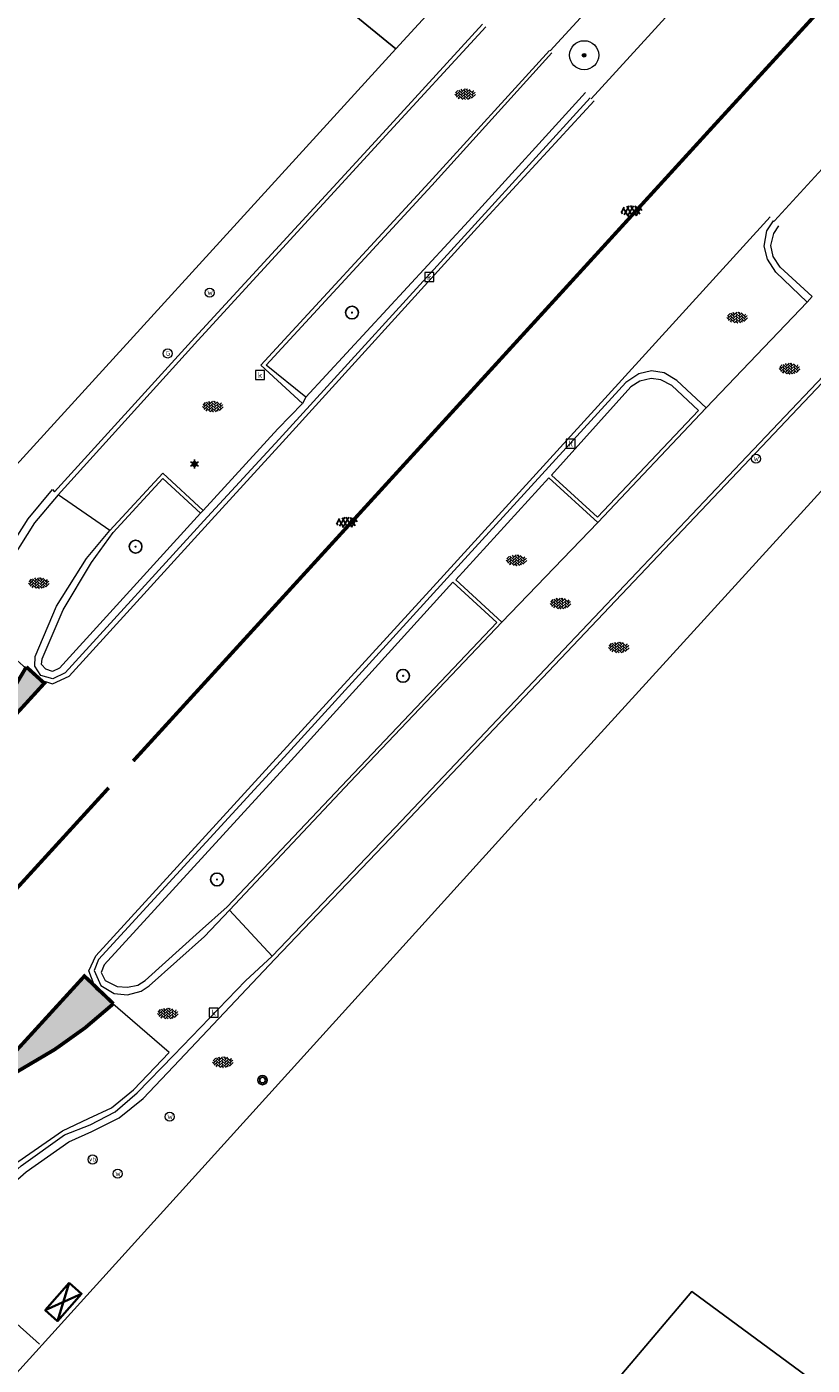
# Model space of a CAD drawing. Header units: metres. Extents: x 187916 to 189411, y 333285 to 334910.
# Tile 150 of 256: x 188468 to 188490, y 334506 to 334543. Entities that reach past the tile are written whole.
import ezdxf
from ezdxf.enums import TextEntityAlignment as Align

# ---------------------------------------------------------------- set-up
doc = ezdxf.new("R2010")
doc.units = ezdxf.units.M
doc.linetypes.add('VW-1-1_STREEP', pattern=[2, 1, -1])
for name, color, linetype, lineweight in [('B-ME-GR-BOOM-S', 253, 'Continuous', 25), ('B-ME-GW-TALUD_KNIK-G', 253, 'Continuous', 18), ('B-ME-IE-MEUBILAIR_WEGMEUBILAIR-S', 253, 'Continuous', 18), ('B-ME-IE-MEUBILAIR_WEGMEUBILAIR_AFVALBAK-S', 253, 'Continuous', 25), ('B-ME-IE-MEUBILAIR_WEGMEUBILAIR_LICHTMAST-S', 253, 'Continuous', 25), ('B-ME-OG-BEBOUWING_HOOFDGEBOUW-G', 253, 'Continuous', 18), ('B-ME-RI-HWA_KOLK-S', 253, 'Continuous', 25), ('B-ME-VH-KANTOPSLUITING_ACHTERKANTBAND-G', 253, 'Continuous', 18), ('B-ME-VH-VERHARDING_ASFALT-G', 253, 'Continuous', 18), ('B-ME-VH-VERHARDING_ASFALT-S', 253, 'Continuous', 25), ('B-ME-VH-VERHARDING_BETONSTRAATSTEEN-G', 253, 'Continuous', 18), ('B-ME-VH-VERHARDING_BETONSTRAATSTEEN-S', 253, 'Continuous', 25), ('B-WE-GR-BEPLANTING_CULTUUR_HEESTERS-GV', 253, 'Continuous', 15), ('B-WE-GR-BOOM-S', 253, 'Continuous', 15), ('B-WE-OG-BEBOUWING-GV', 253, 'Continuous', 15), ('B-WE-VH-GESLOTENVERHARDING_ASFALT-GV', 253, 'Continuous', 15), ('B-WE-VH-OPENVERHARDING_STRAATBAKSTEEN-GV', 253, 'Continuous', 15), ('B-WE-VW-MARKERING_LANGS_STREEP_11_010-G', 251, 'VW-1-1_STREEP', 0), ('B-WE-VW-MARKERING_LANGS_STREEP_DOORGETROKKEN_005-G', 251, 'Continuous', 0), ('B-WE-VW-MARKERING_PUNTSTUK-V', 251, 'Continuous', 0), ('N-WE-KL-VRI-G', 7, 'Continuous', 35)]:
    doc.layers.add(name, color=color, linetype=linetype, lineweight=lineweight)
doc.styles.add('NLCS-ISO', font='NLCS-ISO.ttf')

# ---------------------------------------------------------------- blocks, each defined once
blk = doc.blocks.new('SGR-BOOM_GBKN-SO')
at = {"linetype": 'ByBlock', "lineweight": 18}
h = blk.add_hatch(color=0, dxfattribs=at)
h.dxf.hatch_style = 1
edge = h.paths.add_edge_path()
edge.add_arc((0, 0), 0.25, 0, 360)
at = {"color": 0, "linetype": 'ByBlock', "lineweight": 18}
for radius in [2, 0.25]:
    blk.add_circle((0, 0), radius, dxfattribs=at)
at = {"color": 0, "linetype": 'ByBlock', "lineweight": 18, "style": 'NLCS-ISO'}
blk.add_attdef('SOORT', (2.5, 0), '', height=1.5, dxfattribs=at)
blk = doc.blocks.new('SRI-KOLK-SO')
at = {"color": 0, "linetype": 'ByBlock', "lineweight": 18}
blk.add_lwpolyline([(-1.125, -1.125), (1.125, -1.125), (1.125, 1.125), (-1.125, 1.125)], close=True, dxfattribs=at)
at = {"color": 0, "linetype": 'ByBlock', "lineweight": 18, "style": 'NLCS-ISO'}
blk.add_text('k', height=1.5, dxfattribs=at).set_placement((0, 0), align=Align.MIDDLE_CENTER)
blk = doc.blocks.new('SIE-WEG_STRAATPOT_WATER-SO')
blk.add_circle((0, 2.91038304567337e-14), 0.4)
at = {"style": 'NLCS-ISO'}
blk.add_text('W', height=0.4, dxfattribs=at).set_placement((-0.2128690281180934, -0.2108641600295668))
blk = doc.blocks.new('SVH-BSS_KEIFORMAAT_KEPER-SO')
at = {"ltscale": 0.1}
for p, q in [((-5.336050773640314, 0.881278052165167), (-4.454772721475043, -7.582823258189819e-14)), ((-5.197234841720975, 0.7424621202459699), (-4.025666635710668, 1.914030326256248)), ((-5.197234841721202, -0.7424621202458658), (-2.969848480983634, 1.48492424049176)), ((-4.812064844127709, -1.842216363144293), (-2.969848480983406, 3.785860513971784e-14)), ((-4.564991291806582, 1.595142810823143), (-4.454772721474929, 1.484924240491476)), ((-3.712310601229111, 0.7424621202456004), (-1.484924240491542, -1.484924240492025)), ((-3.597206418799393, 2.112282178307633), (-1.484924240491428, -2.747801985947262e-13)), ((-2.477046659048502, 2.477046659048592), (-1.484924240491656, 1.484924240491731)), ((-2.227386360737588, 0.7424621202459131), (-0.2128896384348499, 2.756958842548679)), ((-2.227386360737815, 2.227386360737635), (-1.846044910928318, 2.608727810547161)), ((-2.227386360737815, -0.7424621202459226), (-2.463584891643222e-13, 1.484924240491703)), ((-2.227386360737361, -2.227386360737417), (2.083888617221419e-13, 2.083888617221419e-13)), ((-0.7424621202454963, 2.227386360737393), (1.484924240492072, -2.321476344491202e-13)), ((-0.7424621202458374, 0.7424621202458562), (1.484924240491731, -1.48492424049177)), ((0.2160084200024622, 2.753840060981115), (1.484924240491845, 1.484924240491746)), ((0.742462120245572, 2.227386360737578), (1.196639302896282, 2.681563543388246)), ((0.7424621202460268, 0.7424621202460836), (2.445993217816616, 2.445993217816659)), ((0.7424621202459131, -0.7424621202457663), (2.969848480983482, 1.48492424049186)), ((0.7424621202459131, -2.227386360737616), (2.969848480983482, 9.43689570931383e-15)), ((2.227386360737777, 2.22738636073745), (4.454772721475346, -1.753042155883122e-13)), ((2.227386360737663, 0.7424621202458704), (4.454772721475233, -1.484924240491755)), ((3.7123106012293, 0.7424621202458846), (4.50164561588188, 1.531797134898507)), ((3.7123106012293, -0.7424621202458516), (5.246882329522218, 0.7921096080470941)), ((4.221158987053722, 1.718537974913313), (4.45477272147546, 1.484924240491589)), ((5.197234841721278, 0.7424621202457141), (5.392160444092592, 0.5475365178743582)), ((-5.734817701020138, -0.2048792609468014), (-4.454772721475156, -1.484924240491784)), ((-3.894231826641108, -2.40930758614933), (-2.969848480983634, -1.484924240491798)), ((-3.712310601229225, -0.742462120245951), (-1.484924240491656, -2.969848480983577)), ((-3.712310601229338, -2.227386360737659), (-3.270758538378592, -2.668938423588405)), ((-1.594092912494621, -3.079017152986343), (9.470202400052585e-14, -1.484924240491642)), ((-0.74246212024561, -0.74246212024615), (1.484924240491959, -2.969848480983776)), ((-0.7424621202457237, -2.227386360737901), (0.2141389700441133, -3.18398745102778)), ((-0.2171522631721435, -3.18700074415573), (9.470202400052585e-14, -2.969848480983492)), ((1.364972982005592, -3.089799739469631), (2.969848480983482, -1.484924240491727)), ((2.227386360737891, -0.7424621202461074), (3.843627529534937, -2.358703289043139)), ((2.22738636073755, -2.227386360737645), (2.78091825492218, -2.780918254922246)), ((3.712310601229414, -2.227386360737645), (5.574234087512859, -0.3654628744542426)), ((5.197234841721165, -0.7424621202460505), (5.40549668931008, -0.950723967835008))]:
    blk.add_line(p, q, dxfattribs=at)
at = {"style": 'NLCS-ISO'}
blk.add_attdef('FORMAAT', text='', height=1.8, dxfattribs=at).set_placement((-5.834817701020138, -0.2150483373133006), align=Align.MIDDLE_RIGHT)
blk.add_attdef('KLEUR', text='', height=1.8, dxfattribs=at).set_placement((5.824648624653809, -0.2150483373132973), align=Align.MIDDLE_LEFT)
at = {"style": 'NLCS-ISO', "flags": 1}
blk.add_attdef('FUNCTIE', text='', height=1.8, dxfattribs=at).set_placement((0.1159930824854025, -3.584775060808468), align=Align.MIDDLE_CENTER)
blk = doc.blocks.new('SIE-WEG_AFVALBAK_TYPE_01')
for centre, radius in [((0, 0), 0.25), ((-2.384185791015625e-10, 0), 0.1558781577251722)]:
    blk.add_circle(centre, radius)
blk = doc.blocks.new('B-SIE-WEG_LICHTMAST-SO')
at = {"ltscale": 0.1}
for p, q in [((-1.096064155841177, 0.6328125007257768), (-2.192125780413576, 1.265625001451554)), ((8.349587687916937e-10, 1.265625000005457), (1.669846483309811e-09, 2.53125000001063)), ((1.096064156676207, 0.6328124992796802), (2.192125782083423, 1.26562499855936)), ((-1.096064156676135, -0.6328124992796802), (-2.192125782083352, -1.26562499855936)), ((-8.349587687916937e-10, -1.265625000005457), (-1.669775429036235e-09, -2.53125000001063)), ((1.096064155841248, -0.6328125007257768), (2.192125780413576, -1.265625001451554))]:
    blk.add_line(p, q, dxfattribs=at)
at = {"flags": 128}
for points in [[(-1.162672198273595, 0.4999999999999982), (1.162672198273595, 0.4999999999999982)], [(-1.162672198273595, -0.4999999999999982), (1.162672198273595, -0.4999999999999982)]]:
    blk.add_lwpolyline(points, dxfattribs=at)
at = {"ltscale": 0.1}
blk.add_circle((0, 0), 1.265625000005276, dxfattribs=at)
at = {"style": 'NLCS-ISO'}
blk.add_attdef('TYPE', text='', height=1.8, dxfattribs=at).set_placement((1.669846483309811e-09, 2.53125000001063), align=Align.BOTTOM_CENTER)
blk = doc.blocks.new('SIE-WEG_PAAL_VERKEERSBORD-SO')
at = {"color": 0, "linetype": 'ByBlock', "lineweight": 18}
blk.add_circle((0, 0), 1.5, dxfattribs=at)
at = {"color": 0, "linetype": 'ByBlock', "lineweight": 18, "style": 'NLCS-ISO'}
blk.add_text('vb', height=1.5, dxfattribs=at).set_placement((0, 0.1317113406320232), align=Align.MIDDLE_CENTER)
blk = doc.blocks.new('SGR-BOOM_01')
at = {"ltscale": 0.1}
h = blk.add_hatch(color=256, dxfattribs=at)
edge = h.paths.add_edge_path()
edge.add_arc((7.366995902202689e-12, -5.115907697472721e-12), 0.15, 0, 360)
for centre, radius in [((0, 0), 2.5), ((7.366995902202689e-12, -5.115907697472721e-12), 0.04499999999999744)]:
    blk.add_circle(centre, radius)
blk.add_circle((7.366995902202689e-12, -5.115907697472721e-12), 0.15, dxfattribs=at)
blk = doc.blocks.new('SIE-WEG_STRAATPOT_GAS-SO')
blk.add_circle((0, 0), 0.4)
at = {"style": 'NLCS-ISO'}
blk.add_text('G', height=0.4, dxfattribs=at).set_placement((-0.1780800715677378, -0.1884877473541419))
blk = doc.blocks.new('SVH-ASFALT-SO')
at = {"ltscale": 0.1}
for p, q in [((-2.71961448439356, 1.263712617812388), (-3.454265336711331, 2.536165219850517)), ((-3.363759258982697, 2.173798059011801), (-1.827884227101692, 4.834011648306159)), ((0.3610377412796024, -0.07213355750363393), (-2.305319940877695, 4.546133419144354)), ((-1.90966580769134, 0.6923617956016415), (0.9476199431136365, 5.64132588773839)), ((2.754090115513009, -0.2170218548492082), (-0.4687746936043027, 5.365143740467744)), ((0, 0), (3.267551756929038, 5.659565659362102)), ((4.867727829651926, 0.1220502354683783), (1.647185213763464, 5.700193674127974)), ((2.175571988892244, -0.2317987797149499), (5.321577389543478, 5.217242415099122)), ((6.701218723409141, 0.946350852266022), (4.043291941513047, 5.550015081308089)), ((4.656575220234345, 0.06542487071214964), (7.070171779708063, 4.245896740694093)), ((7.827971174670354, 2.994758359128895), (7.146137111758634, 4.175729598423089))]:
    blk.add_line(p, q, dxfattribs=at)
at = {"style": 'NLCS-ISO'}
blk.add_attdef('KLEUR', text='', height=1.8, dxfattribs=at).set_placement((9.485913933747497, 2.74105960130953), align=Align.MIDDLE_LEFT)
at = {"style": 'NLCS-ISO', "flags": 1}
blk.add_attdef('FUNCTIE', text='', height=1.8, dxfattribs=at).set_placement((0.1159930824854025, -3.584775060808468), align=Align.MIDDLE_CENTER)
blk = doc.blocks.new('DTM')
at = {"layer": 'B-ME-GW-TALUD_KNIK-G', "ltscale": 0.2, "flags": 128}
for points in [[(188470.75, 334529.3339999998), (188469.3339999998, 334530.3140000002)], [(188474.0299999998, 334518.9029999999), (188475.2080000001, 334517.6439999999)]]:
    blk.add_lwpolyline(points, dxfattribs=at)
at = {"layer": 'B-ME-OG-BEBOUWING_HOOFDGEBOUW-G', "ltscale": 0.2, "flags": 128}
blk.add_lwpolyline([(188474.929, 334495.8089999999), (188466.4369999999, 334504.2590000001), (188482.463, 334521.9720000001)], dxfattribs=at)
at = {"layer": 'B-ME-VH-KANTOPSLUITING_ACHTERKANTBAND-G', "ltscale": 0.2, "flags": 128}
for points in [[(188476.1260000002, 334532.9900000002), (188475.0430000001, 334533.875), (188479.5819999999, 334538.8059999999), (188482.8769999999, 334542.4470000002)], [(188483.7990000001, 334541.3569999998), (188480.591, 334537.8279999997), (188476.1260000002, 334532.9900000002), (188476.0359999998, 334532.818), (188475.3629999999, 334532.1200000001), (188473.3160000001, 334529.8840000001), (188473.2370000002, 334529.8059999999), (188469.3709999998, 334525.5499999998), (188469.1779999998, 334525.4580000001), (188468.9959999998, 334525.52), (188468.875, 334525.648), (188468.8930000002, 334525.8109999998), (188469.4750000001, 334527.1519999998), (188470.2519999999, 334528.4539999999), (188470.8390000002, 334529.2740000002)], [(188489.8799999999, 334535.5970000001), (188490.0159999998, 334535.753), (188489.1439999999, 334536.5600000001), (188488.9470000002, 334536.8530000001), (188488.8820000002, 334537.1550000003), (188488.9679999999, 334537.4909999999), (188489.1039999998, 334537.7000000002)], [(188486.8969999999, 334532.6239999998), (188486.1699999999, 334533.3140000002), (188485.8679999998, 334533.4720000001), (188485.6060000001, 334533.5099999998), (188485.2919999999, 334533.4279999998), (188485.0460000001, 334533.273), (188482.8659999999, 334530.8480000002), (188484.1329999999, 334529.696), (188486.8969999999, 334532.6239999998)], [(188473.2370000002, 334529.8059999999), (188472.2089999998, 334530.7599999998), (188470.8390000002, 334529.2740000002)], [(188482.7939999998, 334530.7779999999), (188480.2459999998, 334527.9810000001)], [(188449.0970000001, 334505.108), (188449.9920000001, 334506.1660000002), (188453.7609999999, 334510.4390000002), (188458.0619999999, 334515.2990000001), (188459.801, 334517.264), (188461.3429999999, 334519.0240000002), (188465.2179999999, 334523.4249999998), (188465.7960000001, 334524.1379999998), (188466.5049999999, 334525.372), (188467.0589999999, 334526.8029999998), (188467.6529999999, 334528.3029999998), (188468.5060000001, 334529.6519999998), (188469.182, 334530.4560000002), (188469.2319999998, 334530.3930000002)], [(188481.372, 334526.8059999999), (188480.165, 334527.9100000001), (188475.73, 334523.0159999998), (188470.594, 334517.4010000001), (188470.5090000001, 334517.1979999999), (188470.625, 334516.9759999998), (188470.949, 334516.8140000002), (188471.2349999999, 334516.7889999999), (188471.517, 334516.8429999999), (188471.7209999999, 334516.9780000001), (188473.2119999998, 334518.324), (188473.9679999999, 334518.9989999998), (188477.2760000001, 334522.4890000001), (188481.372, 334526.8059999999)], [(188442.5120000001, 334482.4419999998), (188448.3700000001, 334489.1469999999), (188454.7039999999, 334496.3820000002), (188455.7209999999, 334497.5410000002), (188457.5810000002, 334499.6430000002), (188465.6460000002, 334508.8080000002), (188466.1529999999, 334509.3810000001), (188467.1359999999, 334510.5109999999), (188467.679, 334511.0439999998), (188468.4589999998, 334511.7209999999), (188469.6299999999, 334512.5460000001), (188470.2540000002, 334512.827), (188471.0090000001, 334513.2069999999), (188471.662, 334513.73), (188472.659, 334514.7880000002), (188475.2779999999, 334517.5580000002)]]:
    blk.add_lwpolyline(points, dxfattribs=at)
at = {"layer": 'B-ME-VH-VERHARDING_ASFALT-G', "ltscale": 0.2, "flags": 128}
for points in [[(188440.2200000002, 334494.4789999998), (188447.4160000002, 334502.6570000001), (188448.483, 334503.8829999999), (188450.3160000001, 334505.9670000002), (188454.0559999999, 334510.2259999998), (188458.335, 334515.1060000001), (188460.0290000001, 334517.014), (188461.5819999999, 334518.7629999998), (188465.4959999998, 334523.196), (188466.0529999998, 334523.9390000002), (188466.821, 334525.2459999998), (188467.2999999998, 334526.463), (188467.463, 334526.4169999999), (188468.7820000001, 334525.2489999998), (188469.1740000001, 334525.1239999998), (188469.6359999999, 334525.3300000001), (188473.5359999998, 334529.6290000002), (188475.4909999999, 334531.7609999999), (188480.838, 334537.6519999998), (188484.04, 334541.1290000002)], [(188442.2429999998, 334482.6600000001), (188448.1069999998, 334489.3590000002), (188454.4279999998, 334496.5759999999), (188455.4580000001, 334497.7740000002), (188457.3310000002, 334499.9210000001), (188461.5630000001, 334504.46), (188461.4440000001, 334504.5460000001), (188465.3769999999, 334509.0090000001), (188466.8760000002, 334510.7400000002), (188467.1099999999, 334510.9670000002), (188467.4550000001, 334511.318), (188468.2259999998, 334511.9959999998), (188469.4539999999, 334512.8459999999), (188470.1669999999, 334513.1850000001), (188470.7939999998, 334513.4789999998), (188471.3999999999, 334513.9709999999), (188472.3799999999, 334514.9989999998), (188470.3689999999, 334516.7340000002), (188470.1779999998, 334517.2439999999), (188470.3679999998, 334517.6519999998), (188475.4139999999, 334523.182), (188479.9180000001, 334528.1039999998), (188484.801, 334533.4709999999), (188488.8689999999, 334537.9449999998)]]:
    blk.add_lwpolyline(points, dxfattribs=at)
at = {"layer": 'B-ME-VH-VERHARDING_BETONSTRAATSTEEN-G', "ltscale": 0.2, "flags": 128}
for points in [[(188480.9709999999, 334543.236), (188478.1359999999, 334540.1370000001), (188473.0800000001, 334534.6320000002), (188469.2319999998, 334530.3930000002)], [(188481.0690000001, 334543.1630000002), (188478.219, 334540.0669999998), (188473.162, 334534.551), (188469.3339999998, 334530.3140000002), (188468.682, 334529.5449999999), (188467.835, 334528.1890000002), (188467.2590000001, 334526.773), (188466.699, 334525.301), (188465.9500000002, 334524.0180000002), (188465.3810000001, 334523.2760000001), (188461.4789999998, 334518.8700000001), (188459.946, 334517.1150000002), (188458.2349999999, 334515.2009999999), (188453.9449999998, 334510.3149999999), (188450.1519999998, 334506.0090000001), (188448.3870000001, 334503.9900000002), (188447.2939999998, 334502.7549999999), (188440.125, 334494.571)], [(188476.0359999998, 334532.818), (188474.892, 334533.872), (188479.5079999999, 334538.8859999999), (188482.8160000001, 334542.5150000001)], [(188483.9279999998, 334541.2149999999), (188480.7650000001, 334537.736), (188475.3969999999, 334531.8390000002), (188473.4309999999, 334529.7060000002), (188469.5299999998, 334525.4249999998), (188469.1910000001, 334525.2579999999), (188468.8620000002, 334525.3509999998), (188468.6949999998, 334525.6060000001), (188468.699, 334525.8739999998), (188469.2850000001, 334527.25), (188470.1099999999, 334528.5589999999), (188470.75, 334529.3339999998)], [(188489.8799999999, 334535.5970000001), (188489.0249999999, 334536.4249999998), (188488.7960000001, 334536.7790000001), (188488.702, 334537.139), (188488.773, 334537.5580000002), (188488.963, 334537.8369999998)], [(188489.8799999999, 334535.5970000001), (188487.1159999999, 334532.7039999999), (188484.139, 334529.554), (188481.5099999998, 334526.8160000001), (188477.3489999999, 334522.4309999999)], [(188442.338, 334482.551), (188448.2050000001, 334489.2680000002), (188454.5269999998, 334496.4900000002), (188455.5810000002, 334497.6859999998), (188457.4500000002, 334499.7919999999), (188461.733, 334504.3730000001), (188465.4980000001, 334508.9610000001), (188466.9840000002, 334510.639), (188467.554, 334511.2080000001), (188468.3160000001, 334511.8829999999), (188469.5109999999, 334512.736), (188470.213, 334513.0070000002), (188470.8939999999, 334513.3689999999), (188471.5010000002, 334513.8909999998), (188472.4950000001, 334514.915), (188474.4720000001, 334516.9670000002), (188475.2080000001, 334517.6439999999), (188478.5789999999, 334521.1779999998), (188482.699, 334525.52), (188488.23, 334531.3650000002), (188491.199, 334534.4920000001)], [(188491.2850000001, 334534.4309999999), (188488.3080000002, 334531.2930000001), (188482.7820000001, 334525.4619999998), (188478.6510000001, 334521.0890000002), (188475.2779999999, 334517.5580000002)], [(188487.1159999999, 334532.7039999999), (188486.3050000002, 334533.4479999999), (188485.9560000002, 334533.665), (188485.608, 334533.713), (188485.2650000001, 334533.6329999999), (188484.9040000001, 334533.3960000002)], [(188484.9040000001, 334533.3960000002), (188480.0090000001, 334528.02), (188475.5380000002, 334523.1099999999), (188470.4369999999, 334517.554), (188470.3199999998, 334517.2459999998), (188470.5019999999, 334516.8339999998), (188470.8709999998, 334516.6189999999), (188471.2400000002, 334516.5800000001), (188471.6120000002, 334516.6779999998), (188471.8339999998, 334516.827), (188473.3509999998, 334518.1800000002), (188474.0299999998, 334518.9029999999), (188477.3489999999, 334522.4309999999)], [(188473.3160000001, 334529.8840000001), (188472.2050000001, 334530.9050000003), (188470.75, 334529.3339999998)], [(188484.139, 334529.554), (188482.7939999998, 334530.7779999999)], [(188480.2459999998, 334527.9810000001), (188481.5099999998, 334526.8160000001)], [(188466.1529999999, 334509.3810000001), (188468.8190000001, 334506.9840000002)]]:
    blk.add_lwpolyline(points, dxfattribs=at)
at = {"layer": 'B-WE-GR-BEPLANTING_CULTUUR_HEESTERS-GV', "ltscale": 0.2, "flags": 128}
blk.add_lwpolyline([(188483.9560067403, 334541.1894074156), (188486.39, 334543.853), (188485.108, 334544.992), (188482.8309693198, 334542.5013147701)], dxfattribs=at)
at = {"layer": 'B-WE-OG-BEBOUWING-GV', "ltscale": 0.2, "flags": 128}
for points in [[(188482.226, 334546.524), (188470.647, 334555.99), (188468.988, 334557.346), (188465.276, 334553.448), (188466.389, 334552.538), (188467.341, 334551.759), (188478.594, 334542.554)], [(188463.956, 334539.134), (188461.784, 334536.399), (188460.561, 334534.861), (188466.565, 334529.363), (188478.594, 334542.554), (188467.341, 334551.759), (188466.389, 334552.538), (188465.276, 334553.448), (188462.528, 334550.562), (188459.659, 334547.447), (188460.714, 334546.695), (188461.756, 334545.948), (188466.614, 334542.48)], [(188511.296, 334523.32), (188507.991, 334519.833), (188492.874, 334503.89), (188486.72, 334508.431), (188475.509, 334495.183), (188486.799, 334483.919), (188489.874, 334487.973), (188500, 334501.614), (188501.812, 334504.126), (188507.251, 334510.722), (188509.339, 334508.992), (188520.902, 334522.147), (188523.165, 334524.723), (188517.577, 334529.937)]]:
    blk.add_lwpolyline(points, close=True, dxfattribs=at)
blk.add_lwpolyline([(188474.9028214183, 334495.7825311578), (188475.509, 334495.183), (188486.72, 334508.431), (188492.874, 334503.89), (188507.991, 334519.833), (188503.82, 334523.662), (188493.09, 334533.512), (188482.5256091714, 334521.9149657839)], dxfattribs=at)
at = {"layer": 'B-WE-VH-GESLOTENVERHARDING_ASFALT-GV', "ltscale": 0.2, "flags": 128}
for points in [[(188510.17, 334569.877), (188502.869, 334561.887), (188500.033, 334558.783), (188489.216, 334546.945), (188486.39, 334543.853), (188483.9560067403, 334541.1894074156)], [(188488.9723820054, 334537.8284482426), (188488.982, 334537.839), (188492.206, 334541.35), (188498.417, 334548.116), (188498.677, 334548.427), (188505.09, 334555.411)]]:
    blk.add_lwpolyline(points, dxfattribs=at)
at = {"layer": 'B-WE-VH-OPENVERHARDING_STRAATBAKSTEEN-GV', "ltscale": 0.2, "flags": 128}
for points in [[(188549.196, 334627.345), (188547.754, 334628.192), (188546.685, 334626.467), (188540.212, 334616.026), (188533.432, 334606.589), (188527.34, 334598.377), (188523.736, 334593.518), (188521.354, 334590.314), (188520.311, 334588.911), (188517.027, 334585.046), (188502.494, 334568.682), (188498.624, 334564.45), (188495.018, 334560.509), (188491.406, 334556.56), (188485.389, 334549.982), (188482.226, 334546.524), (188478.594, 334542.554), (188466.565, 334529.363), (188459.4464611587, 334521.5393656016)], [(188482.5256091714, 334521.9149657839), (188493.09, 334533.512), (188494.496, 334535.055), (188494.91, 334534.783), (188498.147, 334538.416), (188499.179, 334538.454), (188499.333, 334538.622), (188499.458, 334538.758), (188501.781, 334541.301), (188503.365, 334540.37), (188504.117, 334541.201), (188503.367, 334541.849), (188503.088, 334541.528), (188502.486, 334542.072), (188502.932, 334542.56), (188502.192, 334543.323)], [(188482.8309693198, 334542.5013147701), (188485.108, 334544.992), (188487.968, 334548.097), (188498.716, 334559.936), (188501.545, 334563.06), (188509.091, 334571.175)], [(188492.206, 334541.35), (188488.982, 334537.839)], [(188488.982, 334537.839), (188488.9723820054, 334537.8284482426)]]:
    blk.add_lwpolyline(points, dxfattribs=at)
at = {"layer": 'B-ME-GR-BOOM-S', "xscale": 0.07, "yscale": 0.07, "zscale": 0.07}
for p in [(188477.395, 334535.315), (188471.457, 334528.888), (188478.796, 334525.34), (188473.69, 334519.749)]:
    blk.add_blockref('SGR-BOOM_01', p, dxfattribs=at)
at = {"layer": 'B-ME-IE-MEUBILAIR_WEGMEUBILAIR-S'}
for name, p, xscale, yscale, zscale in [('SIE-WEG_STRAATPOT_WATER-SO', (188473.491, 334535.86), 0.3125, 0.3125, 0.3125), ('SIE-WEG_STRAATPOT_GAS-SO', (188472.339, 334534.193), 0.3125, 0.3125, 0.3125), ('SIE-WEG_STRAATPOT_WATER-SO', (188488.476, 334531.301), 0.3125, 0.3125, 0.3125), ('SIE-WEG_STRAATPOT_WATER-SO', (188472.394, 334513.233), 0.3125, 0.3125, 0.3125), ('SIE-WEG_PAAL_VERKEERSBORD-SO', (188470.277, 334512.059), 0.083, 0.083, 0.083), ('SIE-WEG_STRAATPOT_WATER-SO', (188470.965, 334511.669), 0.3125, 0.3125, 0.3125)]:
    blk.add_blockref(name, p, dxfattribs=dict(at, xscale=xscale, yscale=yscale, zscale=zscale))
at = {"layer": 'B-ME-IE-MEUBILAIR_WEGMEUBILAIR_AFVALBAK-S', "xscale": 0.5, "yscale": 0.5, "zscale": 0.5}
blk.add_blockref('SIE-WEG_AFVALBAK_TYPE_01', (188474.94, 334514.239), dxfattribs=at)
at = {"layer": 'B-ME-IE-MEUBILAIR_WEGMEUBILAIR_LICHTMAST-S', "xscale": 0.05, "yscale": 0.05, "zscale": 0.05}
blk.add_blockref('B-SIE-WEG_LICHTMAST-SO', (188473.076, 334531.158), dxfattribs=at)
at = {"layer": 'B-ME-RI-HWA_KOLK-S', "xscale": 0.11, "yscale": 0.11, "zscale": 0.11}
for p in [(188479.513, 334536.29), (188474.873, 334533.599), (188483.398, 334531.718), (188473.604, 334516.091)]:
    blk.add_blockref('SRI-KOLK-SO', p, dxfattribs=at)
at = {"layer": 'B-ME-VH-VERHARDING_ASFALT-S', "xscale": 0.05, "yscale": 0.05, "zscale": 0.05}
for p in [(188484.9543366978, 334537.9665927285), (188477.1466023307, 334529.4154095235)]:
    blk.add_blockref('SVH-ASFALT-SO', p, dxfattribs=at)
at = {"layer": 'B-ME-VH-VERHARDING_BETONSTRAATSTEEN-S', "xscale": 0.05, "yscale": 0.05, "zscale": 0.05}
for p in [(188480.5014637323, 334541.3216299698), (188487.9672246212, 334535.1901106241), (188489.4013690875, 334533.7857766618), (188473.5808122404, 334532.7468994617), (188481.9090152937, 334528.5246123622), (188468.8073767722, 334527.8983901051), (188483.1187125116, 334527.3386937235), (188484.7164180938, 334526.1299703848), (188472.345, 334516.078), (188473.856, 334514.743)]:
    blk.add_blockref('SVH-BSS_KEIFORMAAT_KEPER-SO', p, dxfattribs=at)
at = {"layer": 'B-WE-GR-BOOM-S', "xscale": 0.2, "yscale": 0.2, "zscale": 0.2}
blk.add_blockref('SGR-BOOM_GBKN-SO', (188483.763, 334542.382), dxfattribs=at)
blk = doc.blocks.new('ontwerp Wilhelmina- & Engelenkampstraat')
at = {"layer": 'N-WE-KL-VRI-G', "flags": 128}
blk.add_lwpolyline([(188469.6368639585, 334508.6701866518), (188468.9780464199, 334507.9178838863), (188469.3165826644, 334507.6214159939), (188469.975400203, 334508.3737187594)], close=True, dxfattribs=at)
for points in [[(188469.6368639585, 334508.6701866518), (188469.3165826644, 334507.6214159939)], [(188468.9780464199, 334507.9178838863), (188469.975400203, 334508.3737187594)]]:
    blk.add_lwpolyline(points, dxfattribs=at)
blk = doc.blocks.new('markering')
at = {"layer": 'B-WE-VW-MARKERING_PUNTSTUK-V'}
h = blk.add_hatch(color=256, dxfattribs=at)
h.dxf.hatch_style = 1
edge = h.paths.add_edge_path()
edge.add_arc((188449.0824627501, 334536.0013711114), 22.0000000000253, 317.5961479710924, 331.7452081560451)
edge.add_line((188468.461188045, 334525.5867176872), (188468.9540122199, 334525.1366466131))
edge.add_line((188468.9540122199, 334525.1366466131), (188465.3275968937, 334521.1657512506))
edge.add_line((188465.3275968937, 334521.1657512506), (188465.3274828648, 334521.1656263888))
h = blk.add_hatch(color=256, dxfattribs=at)
h.dxf.hatch_style = 1
edge = h.paths.add_edge_path()
edge.add_line((188470.849461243, 334516.3360711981), (188470.0534984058, 334517.0958539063))
edge.add_line((188470.0534984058, 334517.0958539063), (188466.2205002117, 334512.8966660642))
edge.add_arc((188472.1291147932, 334507.5033114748), 7.999999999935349, 118.1560145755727, 137.6103234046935, ccw=False)
edge.add_arc((188462.6916336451, 334525.136630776), 11.99999999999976, 298.1560145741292, 312.8294980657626)
at = {"layer": 'B-WE-VW-MARKERING_LANGS_STREEP_11_010-G', "const_width": 0.1, "flags": 128}
blk.add_lwpolyline([(188531.8341826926, 334590.9936131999), (188530.8188285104, 334589.6682903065), (188528.9763338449, 334587.3003752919), (188527.1104646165, 334584.9508752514), (188525.2245086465, 334582.6175126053), (188523.3119811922, 334580.3058978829), (188521.3710836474, 334578.017941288), (188519.4105194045, 334575.7468259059), (188517.4344653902, 334573.4891490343), (188515.4419672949, 334571.2459605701), (188512.5377705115, 334568.0367964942), (188509.0923088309, 334564.262371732), (188504.7518357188, 334559.5070452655), (188500.4122927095, 334554.7509550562), (188496.0701778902, 334549.997404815), (188491.7213309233, 334545.249739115), (188487.3720947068, 334540.5024302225), (188483.0319040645, 334535.746845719), (188478.6900793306, 334530.9927518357), (188474.3482406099, 334526.2386707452), (188471.3927970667, 334523.0024840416)], dxfattribs=at)
at = {"layer": 'B-WE-VW-MARKERING_LANGS_STREEP_DOORGETROKKEN_005-G', "const_width": 0.1, "flags": 128}
blk.add_lwpolyline([(188465.0630683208, 334516.0714824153), (188470.7184450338, 334522.2640740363)], dxfattribs=at)
at = {"layer": 'B-WE-VW-MARKERING_PUNTSTUK-V', "const_width": 0.1, "flags": 128}
for points in [[(188465.3274828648, 334521.1656263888, 0.061815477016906), (188468.461188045, 334525.5867176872), (188468.9540122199, 334525.1366466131), (188465.3275968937, 334521.1657512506)], [(188470.849461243, 334516.3360711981), (188470.0534984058, 334517.0958539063), (188466.2205002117, 334512.8966660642, -0.08508990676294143), (188468.3541223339, 334514.5566391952, 0.064112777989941)]]:
    blk.add_lwpolyline(points, format="xyb", close=True, dxfattribs=at)

msp = doc.modelspace()

# ---------------------------------------------------------------- block references
msp.add_blockref('DTM', (0, 0))

# ---------------------------------------------------------------- next in the draw order: block references
msp.add_blockref('ontwerp Wilhelmina- & Engelenkampstraat', (0, 0))

# ---------------------------------------------------------------- next in the draw order: block references
msp.add_blockref('markering', (0, 0))

doc.saveas('drawing.dxf')
